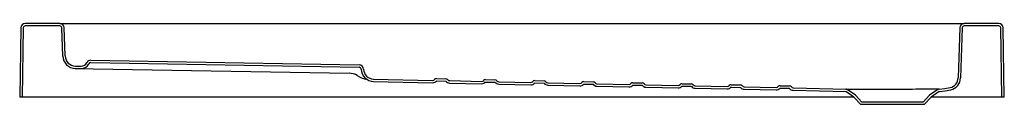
# Model space of a CAD drawing. Header units: millimetres. Extents: x 1885.58 to 1887.19, y 1644.71 to 1644.84.
import ezdxf

# ---------------------------------------------------------------- set-up
doc = ezdxf.new("R2010")
doc.units = ezdxf.units.MM
doc.layers.add('SANINDUSA', color=3, linetype='Continuous')

msp = doc.modelspace()

# ---------------------------------------------------------------- linework, layer by layer
at = {"layer": 'SANINDUSA'}
for p, q in [((1885.5834, 1644.8315), (1885.5814, 1644.7184)), ((1885.5873, 1644.8315), (1885.5853, 1644.7184)), ((1885.6468, 1644.8384), (1885.5904, 1644.8384)), ((1885.6468, 1644.8345), (1885.5904, 1644.8345)), ((1885.6468, 1644.8384), (1885.6737, 1644.8384)), ((1885.6515, 1644.7854), (1885.6499, 1644.8315)), ((1885.6554, 1644.7855), (1885.6538, 1644.8317)), ((1885.6737, 1644.8384), (1887.0933, 1644.8384)), ((1887.0933, 1644.8384), (1887.1203, 1644.8384)), ((1887.1133, 1644.8317), (1887.1104, 1644.7499)), ((1887.1172, 1644.8315), (1887.1143, 1644.7498)), ((1887.1766, 1644.8384), (1887.1203, 1644.8384)), ((1887.1766, 1644.8345), (1887.1203, 1644.8345)), ((1887.1817, 1644.7184), (1887.1797, 1644.8315)), ((1887.1856, 1644.7184), (1887.1836, 1644.8315)), ((1885.6972, 1644.7786), (1886.1346, 1644.771)), ((1885.672, 1644.7652), (1885.6814, 1644.765)), ((1885.6721, 1644.7691), (1885.6815, 1644.7689)), ((1885.6814, 1644.765), (1885.7014, 1644.7647)), ((1885.6971, 1644.7747), (1886.1346, 1644.7671)), ((1885.7014, 1644.7647), (1886.1182, 1644.7574)), ((1886.1581, 1644.7478), (1886.2542, 1644.7458)), ((1886.1581, 1644.7439), (1886.2542, 1644.7419)), ((1886.2605, 1644.7487), (1886.2758, 1644.7484)), ((1886.2605, 1644.7448), (1886.2757, 1644.7445)), ((1886.282, 1644.7453), (1886.3342, 1644.7442)), ((1886.3404, 1644.7431), (1886.3557, 1644.7428)), ((1886.3405, 1644.747), (1886.3558, 1644.7467)), ((1886.362, 1644.7436), (1886.4142, 1644.7425)), ((1886.4205, 1644.7454), (1886.4358, 1644.745)), ((1886.5005, 1644.7437), (1886.5157, 1644.7434)), ((1886.2819, 1644.7414), (1886.3341, 1644.7403)), ((1886.3619, 1644.7397), (1886.4141, 1644.7386)), ((1886.4204, 1644.7415), (1886.4357, 1644.7411)), ((1886.4419, 1644.7419), (1886.4942, 1644.7408)), ((1886.4419, 1644.738), (1886.4941, 1644.7369)), ((1886.5004, 1644.7398), (1886.5157, 1644.7395)), ((1886.5218, 1644.7363), (1886.5741, 1644.7352)), ((1886.5219, 1644.7402), (1886.5742, 1644.7391)), ((1886.5804, 1644.7381), (1886.5957, 1644.7378)), ((1886.5805, 1644.742), (1886.5957, 1644.7417)), ((1886.6604, 1644.7364), (1886.6756, 1644.7361)), ((1886.6605, 1644.7403), (1886.6757, 1644.74)), ((1886.6818, 1644.733), (1886.7341, 1644.7319)), ((1886.6819, 1644.7369), (1886.7341, 1644.7358)), ((1886.7404, 1644.7386), (1886.7557, 1644.7383)), ((1886.7404, 1644.7348), (1886.7556, 1644.7344)), ((1886.7618, 1644.7313), (1886.814, 1644.7302)), ((1886.7619, 1644.7352), (1886.8141, 1644.7341)), ((1886.8203, 1644.7331), (1886.8356, 1644.7328)), ((1886.8204, 1644.737), (1886.8357, 1644.7367)), ((1886.8418, 1644.7296), (1886.9272, 1644.7278)), ((1886.8419, 1644.7335), (1886.9273, 1644.7317)), ((1886.9406, 1644.7185), (1886.9273, 1644.7278)), ((1886.9432, 1644.7214), (1886.9295, 1644.731)), ((1887.0775, 1644.731), (1887.0638, 1644.7214)), ((1887.0797, 1644.7278), (1887.0664, 1644.7185)), ((1886.9407, 1644.7184), (1885.5814, 1644.7184)), ((1886.9518, 1644.7065), (1886.9406, 1644.7185)), ((1886.9535, 1644.7104), (1886.9432, 1644.7214)), ((1887.0638, 1644.7214), (1887.0535, 1644.7104)), ((1887.0664, 1644.7185), (1887.0552, 1644.7065)), ((1887.1856, 1644.7184), (1887.0664, 1644.7184)), ((1887.0552, 1644.7065), (1886.9518, 1644.7065)), ((1887.0535, 1644.7104), (1886.9535, 1644.7104))]:
    msp.add_line(p, q, dxfattribs=at)
at = {"layer": 'SANINDUSA', "flags": 128}
for points in [[(1886.6018, 1644.7347), (1886.6282, 1644.7341), (1886.6541, 1644.7336)], [(1886.6019, 1644.7386), (1886.6271, 1644.738), (1886.6542, 1644.7375)], [(1886.9273, 1644.7317), (1886.9278, 1644.7317), (1886.9288, 1644.7317), (1886.9303, 1644.7317), (1886.9324, 1644.7317), (1886.935, 1644.7317), (1886.938, 1644.7317), (1886.9414, 1644.7317), (1886.9454, 1644.7317), (1886.9499, 1644.7317), (1886.9545, 1644.7317), (1886.9596, 1644.7317), (1886.9651, 1644.7317), (1886.9709, 1644.7317), (1886.9767, 1644.7317), (1886.9827, 1644.7317), (1886.989, 1644.7317), (1886.9955, 1644.7317), (1887.0057, 1644.7317), (1887.0108, 1644.7317), (1887.016, 1644.7317), (1887.0211, 1644.7317), (1887.0262, 1644.7317), (1887.0312, 1644.7317), (1887.0361, 1644.7317), (1887.0417, 1644.7318), (1887.0471, 1644.7318), (1887.0523, 1644.7318), (1887.0571, 1644.7318), (1887.0614, 1644.7318), (1887.0653, 1644.7318), (1887.0688, 1644.7318), (1887.072, 1644.7318), (1887.0745, 1644.7318), (1887.0765, 1644.7318), (1887.0781, 1644.7318), (1887.0792, 1644.7317)], [(1886.9295, 1644.731), (1886.9284, 1644.7315), (1886.9273, 1644.7317)], [(1887.0797, 1644.7317), (1887.0785, 1644.7315), (1887.0775, 1644.731)], [(1887.0797, 1644.7317), (1887.0886, 1644.7324), (1887.0975, 1644.734)], [(1887.0798, 1644.7278), (1887.0891, 1644.7285), (1887.0984, 1644.7302)]]:
    msp.add_lwpolyline(points, dxfattribs=at)
at = {"layer": 'SANINDUSA'}
for centre, radius, start, end in [((1885.5904, 1644.8314), 0.007, 90, 179), ((1885.5904, 1644.8314), 0.0031, 90, 179), ((1885.6468, 1644.8314), 0.007, 2, 90), ((1885.6468, 1644.8314), 0.0031, 2, 90), ((1887.1203, 1644.8314), 0.007, 90, 178), ((1887.1203, 1644.8314), 0.0031, 90, 178), ((1887.1766, 1644.8314), 0.007, 1, 90), ((1887.1766, 1644.8314), 0.0031, 1, 90), ((1885.6724, 1644.7861), 0.0209, 182, 269), ((1885.6724, 1644.7861), 0.017, 182, 269), ((1885.697, 1644.7716), 0.007, 89, 154.6843), ((1885.6817, 1644.7789), 0.0139, 269, 334.6843), ((1885.6817, 1644.7789), 0.01, 269, 334.6843), ((1885.697, 1644.7716), 0.0031, 89, 154.6843), ((1886.1345, 1644.764), 0.007, 1.986, 89), ((1886.1345, 1644.764), 0.0031, 1.986, 89), ((1886.1585, 1644.7648), 0.0209, 181.9973, 268.7887), ((1886.1585, 1644.7648), 0.017, 181.9973, 268.7887), ((1886.1178, 1644.7313), 0.0261, 58.3333, 88.9994), ((1886.1577, 1644.7955), 0.0495, 238.0044, 258.3244), ((1886.2543, 1644.7498), 0.004, 268.8, 320.1178), ((1886.2543, 1644.7498), 0.0079, 268.8, 320.1178), ((1886.2605, 1644.7447), 0.004, 88.8, 140.1178), ((1886.2605, 1644.7447), 0.0001, 88.8, 140.1178), ((1886.2757, 1644.7444), 0.0001, 37.4822, 88.8), ((1886.2757, 1644.7444), 0.004, 37.4822, 88.8), ((1886.2821, 1644.7493), 0.0079, 217.4822, 268.8), ((1886.2821, 1644.7493), 0.004, 217.4822, 268.8), ((1886.3343, 1644.7482), 0.004, 268.8, 320.1178), ((1886.3404, 1644.743), 0.004, 88.8, 140.1178), ((1886.3404, 1644.743), 0.0001, 88.8, 140.1178), ((1886.3557, 1644.7427), 0.004, 37.4822, 88.8), ((1886.362, 1644.7476), 0.004, 217.4822, 268.8), ((1886.4143, 1644.7465), 0.004, 268.8, 320.1178), ((1886.4204, 1644.7414), 0.004, 88.8, 140.1178), ((1886.4357, 1644.741), 0.004, 37.4822, 88.8), ((1886.442, 1644.7459), 0.004, 217.4822, 268.8), ((1886.5004, 1644.7397), 0.004, 88.8, 140.1178), ((1886.5157, 1644.7394), 0.004, 37.4822, 88.8), ((1887.0934, 1644.7505), 0.017, 283.8731, 358), ((1887.0934, 1644.7505), 0.0209, 283.8731, 358), ((1886.3343, 1644.7482), 0.0079, 268.8, 320.1178), ((1886.3557, 1644.7427), 0.0001, 37.4822, 88.8), ((1886.362, 1644.7476), 0.0079, 217.4822, 268.8), ((1886.4143, 1644.7465), 0.0079, 268.8, 320.1178), ((1886.4204, 1644.7414), 0.0001, 88.8, 140.1178), ((1886.4357, 1644.741), 0.0001, 37.4822, 88.8), ((1886.442, 1644.7459), 0.0079, 217.4822, 268.8), ((1886.4943, 1644.7448), 0.0079, 268.8, 320.1178), ((1886.4943, 1644.7448), 0.004, 268.8, 320.1178), ((1886.5004, 1644.7397), 0.0001, 88.8, 140.1178), ((1886.5157, 1644.7394), 0.0001, 37.4822, 88.8), ((1886.522, 1644.7442), 0.0079, 217.4822, 268.8), ((1886.522, 1644.7442), 0.004, 217.4822, 268.8), ((1886.5743, 1644.7431), 0.0079, 268.8, 320.1178), ((1886.5743, 1644.7431), 0.004, 268.8, 320.1178), ((1886.5804, 1644.738), 0.004, 88.8, 140.1178), ((1886.5804, 1644.738), 0.0001, 88.8, 140.1178), ((1886.5956, 1644.7377), 0.004, 37.4822, 88.8001), ((1886.5956, 1644.7377), 0.0001, 37.4822, 88.8001), ((1886.602, 1644.7426), 0.0079, 217.4822, 268.8001), ((1886.602, 1644.7426), 0.004, 217.4822, 268.8001), ((1886.6542, 1644.7415), 0.0079, 268.8, 320.1178), ((1886.6542, 1644.7415), 0.004, 268.8, 320.1178), ((1886.6604, 1644.7363), 0.004, 88.8, 140.1178), ((1886.6604, 1644.7363), 0.0001, 88.8, 140.1178), ((1886.6756, 1644.736), 0.0001, 37.4823, 88.8001), ((1886.6756, 1644.736), 0.004, 37.4823, 88.8001), ((1886.682, 1644.7409), 0.0079, 217.4823, 268.8001), ((1886.682, 1644.7409), 0.004, 217.4823, 268.8001), ((1886.7342, 1644.7398), 0.004, 268.7998, 320.1177), ((1886.7342, 1644.7398), 0.0079, 268.7998, 320.1177), ((1886.7404, 1644.7347), 0.004, 88.7999, 140.1177), ((1886.7404, 1644.7347), 0.0001, 88.7999, 140.1177), ((1886.7556, 1644.7343), 0.0001, 37.4826, 88.8004), ((1886.7556, 1644.7343), 0.004, 37.4826, 88.8004), ((1886.762, 1644.7392), 0.0079, 217.4826, 268.8004), ((1886.762, 1644.7392), 0.004, 217.4826, 268.8004), ((1886.8142, 1644.7381), 0.0079, 268.7999, 320.1178), ((1886.8142, 1644.7381), 0.004, 268.7999, 320.1178), ((1886.8203, 1644.733), 0.004, 88.8001, 140.1178), ((1886.8203, 1644.733), 0.0001, 88.8001, 140.1178), ((1886.8356, 1644.7327), 0.0001, 37.4828, 88.8006), ((1886.8356, 1644.7327), 0.004, 37.4828, 88.8006), ((1886.8419, 1644.7375), 0.0079, 217.4828, 268.8006), ((1886.8419, 1644.7375), 0.004, 217.4828, 268.8006), ((1886.9272, 1644.7277), 0.0001, 55, 88.8046)]:
    msp.add_arc(centre, radius, start, end, dxfattribs=at)

doc.saveas('drawing.dxf')
